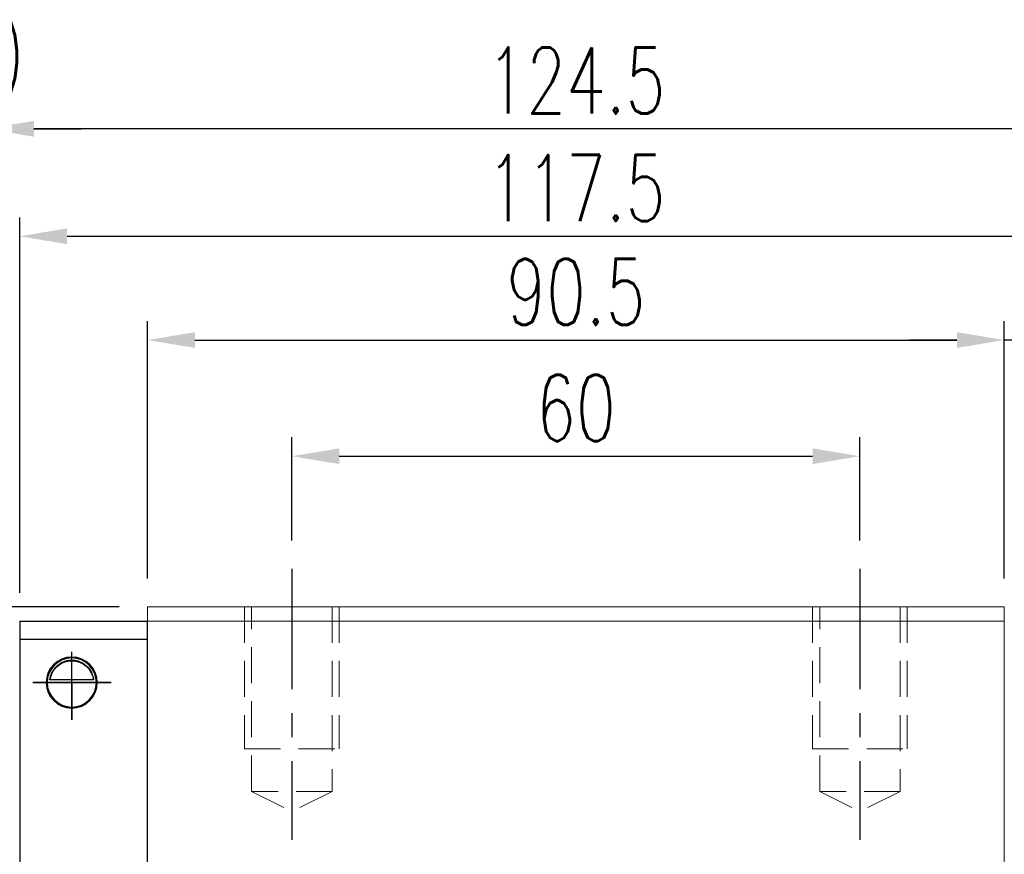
# Model space of a CAD drawing. Header units: millimetres. Extents: x 181 to 651, y 608 to 775.
# Tile 53 of 54: x 483 to 587, y 672 to 761. Entities that reach past the tile are written whole.
import ezdxf

# ---------------------------------------------------------------- set-up
doc = ezdxf.new("R2010")
doc.units = ezdxf.units.MM
doc.header["$PDSIZE"] = -1
for name, pattern in [('CENTER', [10.16, 6.35, -1.27, 1.27, -1.27]), ('DASHED', [0.75, 0.5, -0.25]), ('HIDDEN', [1.905, 1.27, -0.635])]:
    doc.linetypes.add(name, pattern=pattern)
for name, color, linetype in [('2', 7, 'Continuous'), ('CL', 1, 'CENTER'), ('DIM', 4, 'Continuous'), ('HID', 2, 'DASHED'), ('OUT', 3, 'Continuous')]:
    doc.layers.add(name, color=color, linetype=linetype)
doc.styles.add('DIM-7', font='SIMPLEX.shx', dxfattribs={"width": 0.7, "bigfont": 'chineset.shx'})
doc.dimstyles.new('CNS', dxfattribs={"dimtxt": 3.5, "dimasz": 2.5, "dimexe": 1, "dimexo": 1.5, "dimgap": 0.09, "dimtad": 0, "dimdsep": 46, "dimtxsty": 'DIM-7', "dimcen": 0.09, "dimclrd": 1, "dimclre": 1, "dimclrt": 4, "dimadec": 0, "dimazin": 0, "dimtfac": 1, "dimtix": 1, "dimtmove": 2, "dimatfit": 3, "dimfxl": 1, "dimtvp": 0.971429, "dimtolj": 1, "dimarcsym": 0})

# ---------------------------------------------------------------- blocks, each defined once
blk = doc.blocks.new('*D15')
at = {"color": 7, "lineweight": -2, "transparency": 16777216}
for p, q in [((511.67, 705.54), (511.67, 716.46)), ((571.67, 705.54), (571.67, 716.46)), ((516.67, 714.46), (566.67, 714.46))]:
    blk.add_line(p, q, dxfattribs=at)
at = {"color": 7, "transparency": 16777216}
for points in [[(516.67, 715.29), (516.67, 713.63), (511.67, 714.46)], [(566.67, 715.29), (566.67, 713.63), (571.67, 714.46)]]:
    blk.add_solid(points, dxfattribs=at)
at = {"layer": 'DEFPOINTS', "color": 0, "transparency": 16777216}
for p in [(571.67, 714.46), (511.67, 702.54), (571.67, 702.54)]:
    blk.add_point(p, dxfattribs=at)
at = {"color": 7, "transparency": 16777216, "insert": (541.67, 719.56), "char_height": 7, "attachment_point": 5, "style": 'DIM-7'}
blk.add_mtext('\\A1;60', dxfattribs=at)
blk = doc.blocks.new('*D16')
at = {"color": 7, "lineweight": -2, "transparency": 16777216}
for p, q in [((496.42, 701.54), (496.42, 728.73)), ((586.92, 701.54), (586.92, 728.73)), ((501.42, 726.73), (581.92, 726.73))]:
    blk.add_line(p, q, dxfattribs=at)
at = {"color": 7, "transparency": 16777216}
for points in [[(501.42, 727.57), (501.42, 725.9), (496.42, 726.73)], [(581.92, 727.57), (581.92, 725.9), (586.92, 726.73)]]:
    blk.add_solid(points, dxfattribs=at)
at = {"layer": 'DEFPOINTS', "color": 0, "transparency": 16777216}
for p in [(586.92, 726.73), (496.42, 698.54), (586.92, 698.54)]:
    blk.add_point(p, dxfattribs=at)
at = {"color": 7, "transparency": 16777216, "insert": (541.67, 731.83), "char_height": 7, "attachment_point": 5, "style": 'DIM-7'}
blk.add_mtext('\\A1;90.5', dxfattribs=at)
blk = doc.blocks.new('*D17')
at = {"color": 7, "lineweight": -2, "transparency": 16777216}
for p, q in [((479.42, 699.69), (479.42, 751.06)), ((603.92, 699.69), (603.92, 751.06)), ((598.92, 749.06), (484.42, 749.06))]:
    blk.add_line(p, q, dxfattribs=at)
at = {"color": 7, "transparency": 16777216}
for points in [[(484.42, 749.89), (484.42, 748.22), (479.42, 749.06)], [(598.92, 749.89), (598.92, 748.22), (603.92, 749.06)]]:
    blk.add_solid(points, dxfattribs=at)
at = {"layer": 'DEFPOINTS', "color": 0, "transparency": 16777216}
for p in [(479.42, 749.06), (479.42, 696.69), (603.92, 696.69)]:
    blk.add_point(p, dxfattribs=at)
at = {"color": 7, "transparency": 16777216, "insert": (541.67, 754.16), "char_height": 7, "attachment_point": 5, "style": 'DIM-7'}
blk.add_mtext('\\A1;124.5', dxfattribs=at)
blk = doc.blocks.new('*D18')
at = {"color": 7, "lineweight": -2, "transparency": 16777216}
for p, q in [((586.92, 701.54), (586.92, 728.73)), ((594.92, 696.14), (594.92, 728.73)), ((581.92, 726.73), (576.92, 726.73)), ((594.92, 726.73), (586.92, 726.73)), ((599.92, 726.73), (604.92, 726.73))]:
    blk.add_line(p, q, dxfattribs=at)
at = {"color": 7, "transparency": 16777216}
for points in [[(581.92, 727.57), (581.92, 725.9), (586.92, 726.73)], [(599.92, 727.57), (599.92, 725.9), (594.92, 726.73)]]:
    blk.add_solid(points, dxfattribs=at)
at = {"layer": 'DEFPOINTS', "color": 0, "transparency": 16777216}
for p in [(586.92, 726.73), (586.92, 698.54), (594.92, 693.14)]:
    blk.add_point(p, dxfattribs=at)
at = {"color": 7, "transparency": 16777216, "insert": (590.92, 731.83), "char_height": 7, "attachment_point": 5, "style": 'DIM-7'}
blk.add_mtext('\\A1;8', dxfattribs=at)
blk = doc.blocks.new('*D19')
at = {"color": 7, "lineweight": -2, "transparency": 16777216}
for p, q in [((628.55, 703.54), (628.55, 708.54)), ((589.92, 698.54), (630.55, 698.54)), ((628.55, 698.54), (628.55, 690.54)), ((600.92, 690.54), (630.55, 690.54)), ((628.55, 685.54), (628.55, 680.54))]:
    blk.add_line(p, q, dxfattribs=at)
at = {"color": 7, "transparency": 16777216}
for points in [[(627.72, 703.54), (629.38, 703.54), (628.55, 698.54)], [(627.72, 685.54), (629.38, 685.54), (628.55, 690.54)]]:
    blk.add_solid(points, dxfattribs=at)
at = {"layer": 'DEFPOINTS', "color": 0, "transparency": 16777216}
for p in [(586.92, 698.54), (597.92, 690.54), (628.55, 690.54)]:
    blk.add_point(p, dxfattribs=at)
at = {"color": 7, "transparency": 16777216, "insert": (623.45, 694.54), "char_height": 7, "attachment_point": 5, "rotation": 90, "style": 'DIM-7'}
blk.add_mtext('\\A1;8', dxfattribs=at)
blk = doc.blocks.new('*D25')
at = {"layer": 'DEFPOINTS', "color": 0, "transparency": 16777216}
for p in [(600.42, 737.7), (482.92, 697.04), (600.42, 697.04)]:
    blk.add_point(p, dxfattribs=at)
at = {"layer": 'DIM', "color": 7, "lineweight": -2, "transparency": 16777216}
for p, q in [((482.92, 700.04), (482.92, 739.7)), ((600.42, 700.04), (600.42, 739.7)), ((487.92, 737.7), (595.42, 737.7))]:
    blk.add_line(p, q, dxfattribs=at)
at = {"layer": 'DIM', "color": 7, "transparency": 16777216}
for points in [[(487.92, 738.53), (487.92, 736.86), (482.92, 737.7)], [(595.42, 738.53), (595.42, 736.86), (600.42, 737.7)]]:
    blk.add_solid(points, dxfattribs=at)
at = {"layer": 'DIM', "color": 7, "transparency": 16777216, "insert": (541.67, 742.8), "char_height": 7, "attachment_point": 5, "style": 'DIM-7'}
blk.add_mtext('\\A1;117.5', dxfattribs=at)
blk = doc.blocks.new('*D26')
at = {"layer": 'DEFPOINTS', "color": 0, "transparency": 16777216}
for p in [(453.45, 698.54), (496.42, 698.54), (466.92, 688.04)]:
    blk.add_point(p, dxfattribs=at)
at = {"layer": 'DIM', "color": 7, "lineweight": -2, "transparency": 16777216}
for p, q in [((453.45, 703.54), (453.45, 708.54)), ((493.42, 698.54), (451.45, 698.54)), ((453.45, 688.04), (453.45, 698.54)), ((463.92, 688.04), (451.45, 688.04)), ((453.45, 683.04), (453.45, 678.04))]:
    blk.add_line(p, q, dxfattribs=at)
at = {"layer": 'DIM', "color": 7, "transparency": 16777216}
for points in [[(452.62, 703.54), (454.28, 703.54), (453.45, 698.54)], [(452.62, 683.04), (454.28, 683.04), (453.45, 688.04)]]:
    blk.add_solid(points, dxfattribs=at)
at = {"layer": 'DIM', "color": 7, "transparency": 16777216, "insert": (448.35, 693.29), "char_height": 7, "attachment_point": 5, "rotation": 90, "style": 'DIM-7'}
blk.add_mtext('\\A1;10.5', dxfattribs=at)
blk = doc.blocks.new('*D27')
at = {"color": 7, "lineweight": -2, "transparency": 16777216}
for p, q in [((466.92, 691.04), (466.92, 751.06)), ((479.42, 699.69), (479.42, 751.06)), ((461.92, 749.06), (456.92, 749.06)), ((466.92, 749.06), (479.42, 749.06)), ((484.42, 749.06), (489.42, 749.06))]:
    blk.add_line(p, q, dxfattribs=at)
at = {"color": 7, "transparency": 16777216}
for points in [[(461.92, 749.89), (461.92, 748.22), (466.92, 749.06)], [(484.42, 749.89), (484.42, 748.22), (479.42, 749.06)]]:
    blk.add_solid(points, dxfattribs=at)
at = {"layer": 'DEFPOINTS', "color": 0, "transparency": 16777216}
for p in [(479.42, 749.06), (479.42, 696.69), (466.92, 688.04)]:
    blk.add_point(p, dxfattribs=at)
at = {"color": 7, "transparency": 16777216, "insert": (473.17, 755.99), "char_height": 7, "attachment_point": 5, "style": 'DIM-7'}
blk.add_mtext('\\A1;(12.5)', dxfattribs=at)

msp = doc.modelspace()

# ---------------------------------------------------------------- linework, layer by layer
at = {"layer": '2', "color": 0, "linetype": 'Continuous'}
for p, q in [((482.919, 697.043), (482.919, 695.143)), ((482.919, 697.043), (496.418, 697.043)), ((496.419, 647.843), (496.419, 696.993)), ((482.919, 696.693), (482.919, 693.693)), ((482.919, 695.143), (496.418, 695.143)), ((482.919, 695.143), (482.919, 647.843)), ((482.919, 693.693), (482.919, 650.443)), ((490.727, 690.818), (486.11, 690.818)), ((490.699, 690.843), (486.138, 690.843)), ((485.819, 690.543), (491.019, 690.543))]:
    msp.add_line(p, q, dxfattribs=at)
for radius, start, end in [(2.7, 90, 270), (2.6, 90, 270), (2.7, 270, 90), (2.6, 270, 90)]:
    msp.add_arc((488.419, 690.543), radius, start, end, dxfattribs=at)
at = {"layer": '2', "color": 0, "linetype": 'Continuous', "extrusion": (0, 0, -1)}
for start, end in [(7.49472, 90), (90, 172.50528)]:
    msp.add_arc((-488.419, 690.543), 2.3, start, end, dxfattribs=at)
at = {"layer": '2', "color": 0, "linetype": 'Continuous'}
for points, knots in [([(486.11, 690.818), (486.136, 691.05), (486.198, 691.278), (486.37, 691.683), (486.481, 691.867), (486.798, 692.269), (487.025, 692.463), (487.445, 692.708), (487.626, 692.787), (487.94, 692.873), (488.061, 692.898), (488.264, 692.919), (488.341, 692.923), (488.419, 692.923)], [0, 0, 0, 0, 0.187135, 0.187135, 0.3722972, 0.3722972, 0.651232, 0.651232, 0.8354912, 0.8354912, 0.9393137, 0.9393137, 1, 1, 1, 1]), ([(488.419, 692.923), (488.545, 692.923), (488.672, 692.912), (488.967, 692.861), (489.131, 692.811), (489.57, 692.629), (489.826, 692.456), (490.217, 692.062), (490.37, 691.856), (490.581, 691.436), (490.654, 691.228), (490.71, 690.948), (490.72, 690.883), (490.727, 690.818)], [0, 0, 0, 0, 0.0998047, 0.0998047, 0.2515472, 0.2515472, 0.5439534, 0.5439534, 0.769985, 0.769985, 0.9482846, 0.9482846, 1, 1, 1, 1])]:
    msp.add_open_spline(points, degree=3, knots=knots, dxfattribs=at)
for points in [[(486.138, 690.843), (486.129, 690.835), (486.119, 690.826), (486.11, 690.818)], [(490.727, 690.818), (490.718, 690.826), (490.709, 690.835), (490.699, 690.843)]]:
    msp.add_open_spline(points, degree=3, dxfattribs=at)
at = {"layer": 'CL', "color": 0, "ltscale": 2}
for p, q in [((511.669, 702.543), (511.669, 673.918)), ((571.669, 702.543), (571.669, 673.918))]:
    msp.add_line(p, q, dxfattribs=at)
at = {"layer": 'DIM', "color": 0}
for p, q in [((488.419, 686.592), (488.419, 693.778)), ((492.591, 690.543), (484.314, 690.543)), ((484.314, 690.543), (488.419, 690.543)), ((488.419, 690.543), (492.591, 690.543)), ((488.419, 690.543), (488.419, 686.592))]:
    msp.add_line(p, q, dxfattribs=at)
at = {"layer": 'HID', "color": 0, "linetype": 'HIDDEN', "lineweight": 0, "ltscale": 3}
for p, q in [((506.669, 698.543), (506.669, 683.543)), ((507.419, 679.043), (507.419, 698.543)), ((515.919, 698.543), (515.919, 679.043)), ((516.669, 698.543), (516.669, 683.543)), ((566.669, 698.543), (566.669, 683.543)), ((567.419, 679.043), (567.419, 698.543)), ((575.919, 698.543), (575.919, 679.043)), ((576.669, 698.543), (576.669, 683.543)), ((506.669, 683.543), (516.669, 683.543)), ((566.669, 683.543), (576.669, 683.543)), ((507.419, 679.043), (511.669, 676.918)), ((515.919, 679.043), (507.419, 679.043)), ((515.919, 679.043), (511.669, 676.918)), ((567.419, 679.043), (571.669, 676.918)), ((575.919, 679.043), (567.419, 679.043)), ((575.919, 679.043), (571.669, 676.918))]:
    msp.add_line(p, q, dxfattribs=at)
at = {"layer": 'OUT', "color": 0, "linetype": 'Continuous', "lineweight": 15}
for p, q in [((586.919, 698.543), (496.419, 698.543)), ((496.419, 697.043), (496.419, 698.543)), ((586.919, 697.043), (586.919, 698.543)), ((496.419, 650.693), (496.419, 697.043)), ((586.919, 697.043), (496.419, 697.043)), ((586.919, 650.693), (586.919, 697.043))]:
    msp.add_line(p, q, dxfattribs=at)

# ---------------------------------------------------------------- dimensions: what is measured, and where the dimension line sits
at = {"color": 0}
dim = msp.add_linear_dim(base=(479.419, 749.057), p1=(466.919, 688.043), p2=(479.419, 696.693), text='(<>)', dimstyle='CNS', override={"dimscale": 2, "dimgap": 0.8, "dimtad": 1, "dimclrd": 7, "dimclre": 7, "dimclrt": 7, "dimadec": 2, "dimazin": 2, "dimtmove": 1}, dxfattribs=at)
dim.commit()
dim.dimension.update_dxf_attribs({"geometry": '*D27', "text_midpoint": (473.169, 755.991)})
for base, p1, p2, picture, middle in [((479.419, 749.057), (603.919, 696.693), (479.419, 696.693), '*D17', (541.669, 754.157)), ((586.919, 726.733), (496.419, 698.543), (586.919, 698.543), '*D16', (541.669, 731.833)), ((586.919, 726.733), (594.919, 693.143), (586.919, 698.543), '*D18', (590.919, 731.833)), ((571.669, 714.461), (511.669, 702.543), (571.669, 702.543), '*D15', (541.669, 719.561))]:
    dim = msp.add_linear_dim(base=base, p1=p1, p2=p2, dimstyle='CNS', override={"dimscale": 2, "dimgap": 0.8, "dimtad": 1, "dimclrd": 7, "dimclre": 7, "dimclrt": 7, "dimadec": 2, "dimazin": 2, "dimtmove": 1}, dxfattribs=at)
    dim.commit()
    dim.dimension.update_dxf_attribs({"geometry": picture, "text_midpoint": middle})
dim = msp.add_linear_dim(base=(628.551, 690.543), p1=(586.919, 698.543), p2=(597.919, 690.543), angle=90, dimstyle='CNS', override={"dimscale": 2, "dimgap": 0.8, "dimtad": 1, "dimclrd": 7, "dimclre": 7, "dimclrt": 7, "dimadec": 2, "dimazin": 2, "dimtmove": 1}, dxfattribs=at)
dim.commit()
dim.dimension.update_dxf_attribs({"geometry": '*D19', "text_midpoint": (623.451, 694.543)})
at = {"layer": 'DIM', "color": 0}
dim = msp.add_linear_dim(base=(600.419, 737.695), p1=(482.919, 697.043), p2=(600.419, 697.043), dimstyle='CNS', override={"dimscale": 2, "dimgap": 0.8, "dimtad": 1, "dimclrd": 7, "dimclre": 7, "dimclrt": 7, "dimtmove": 1}, dxfattribs=at)
dim.commit()
dim.dimension.update_dxf_attribs({"geometry": '*D25', "text_midpoint": (541.669, 742.795)})
dim = msp.add_linear_dim(base=(453.45, 698.543), p1=(466.919, 688.043), p2=(496.419, 698.543), angle=90, dimstyle='CNS', override={"dimscale": 2, "dimgap": 0.8, "dimtad": 1, "dimclrd": 7, "dimclre": 7, "dimclrt": 7, "dimtmove": 1}, dxfattribs=at)
dim.commit()
dim.dimension.update_dxf_attribs({"geometry": '*D26', "text_midpoint": (448.35, 693.293)})

doc.saveas('drawing.dxf')
